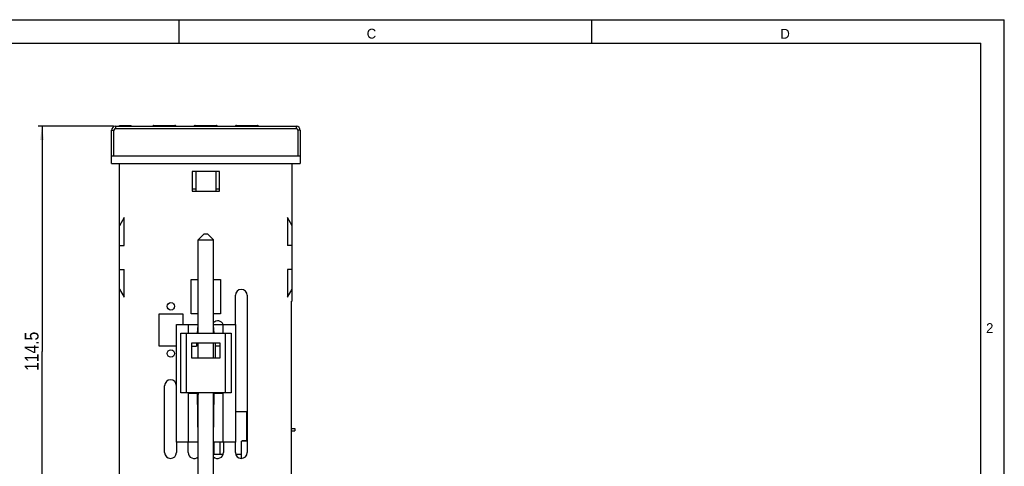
# Model space of a CAD drawing. Header units: millimetres. Extents: x 0 to 420, y 0 to 297.
# Tile 9 of 9: x 169 to 420, y 183 to 297. Entities that reach past the tile are written whole.
import ezdxf

# ---------------------------------------------------------------- set-up
doc = ezdxf.new("R2010")
doc.units = ezdxf.units.MM
doc.header["$LTSCALE"] = 23.1
doc.layers.get('0').update_dxf_attribs({"linetype": 'CONTINUOUS'})
doc.layers.add('3_ALL_AXES', color=7, linetype='CONTINUOUS')
doc.styles.get("Standard").update_dxf_attribs({"font": 'txt', "width": 0.85})
doc.styles.add('TEXTSTYLE_2', font='trium.ttf')
doc.dimstyles.new('DIMSTYLE_1', dxfattribs={"dimtxt": 3.5, "dimasz": 3.5, "dimexe": 1, "dimexo": 0.5, "dimgap": 0.875, "dimtad": 1, "dimdec": 4, "dimdsep": 46, "dimtxsty": 'STANDARD', "dimblk": '_FILLED', "dimblk1": '_FILLED', "dimblk2": '_FILLED', "dimcen": 0.09, "dimadec": 4, "dimazin": 2, "dimtp": 0.15, "dimtm": 0.15, "dimtfac": 1, "dimtdec": 4, "dimtofl": 0, "dimtmove": 0, "dimatfit": 3, "dimldrblk": '_FILLED', "dimfxl": 1, "dimtolj": 1, "dimarcsym": 0})

# ---------------------------------------------------------------- blocks, each defined once
blk = doc.blocks.new('_FILLED')
at = {"color": 0, "linetype": 'BYBLOCK'}
blk.add_solid([(0, 0), (-1, 0.143), (-1, -0.143)], dxfattribs=at)
blk = doc.blocks.new('*D6')
at = {"color": 2, "linetype": 'CONTINUOUS'}
for p, q in [((193.31, 269.88), (174.11, 269.88)), ((175.11, 269.88), (175.11, 212.63)), ((175.11, 155.38), (175.11, 212.63)), ((197.1, 155.38), (174.11, 155.38))]:
    blk.add_line(p, q, dxfattribs=at)
at = {"color": 2, "linetype": 'CONTINUOUS', "xscale": 3.5, "yscale": 3.5, "zscale": 3.5}
for p, rotation in [((175.11, 269.88), 90), ((175.11, 155.38), 270)]:
    blk.add_blockref('_FILLED', p, dxfattribs=dict(at, rotation=rotation))
at = {"color": 2, "linetype": 'CONTINUOUS', "insert": (170.73, 212.63), "char_height": 3.5, "width": 16.875, "attachment_point": 2, "rotation": 90, "line_spacing_factor": 0.9}
blk.add_mtext('114.5', dxfattribs=at)

msp = doc.modelspace()

# ---------------------------------------------------------------- linework, layer by layer
at = {"color": 2, "linetype": 'CONTINUOUS'}
for p, q in [((0, 297), (420, 297)), ((315, 291), (315, 297)), ((420, 0), (420, 297))]:
    msp.add_line(p, q, dxfattribs=at)
at = {"color": 7, "linetype": 'CONTINUOUS'}
for p, q in [((210, 291), (210, 297)), ((18, 291), (414, 291)), ((414, 6), (414, 291)), ((192.81135, 260.38449), (192.81135, 268.88449)), ((193.81135, 269.88449), (239.81135, 269.88449)), ((194.81135, 269.88449), (194.81135, 270.08449)), ((194.81135, 270.08449), (197.83844, 270.08449)), ((195.28427, 269.88449), (195.28427, 270.08449)), ((197.83844, 269.88449), (197.83844, 270.08449)), ((203.34922, 269.97236), (203.37349, 269.99662)), ((203.58562, 270.08449), (208.93709, 270.08449)), ((204.18189, 270.08449), (204.18189, 270.12449)), ((204.18189, 270.12449), (207.61135, 270.12449)), ((207.61135, 270.08449), (207.61135, 270.12449)), ((209.17349, 269.97236), (209.14922, 269.99662)), ((213.84922, 269.97236), (213.87349, 269.99662)), ((214.08562, 270.08449), (219.43709, 270.08449)), ((215.41135, 270.08449), (215.41135, 270.12449)), ((215.41135, 270.12449), (218.84082, 270.12449)), ((218.84082, 270.08449), (218.84082, 270.12449)), ((219.67349, 269.97236), (219.64922, 269.99662)), ((224.34922, 269.97236), (224.37349, 269.99662)), ((224.58562, 270.08449), (229.93709, 270.08449)), ((225.55135, 270.08449), (225.55135, 270.12449)), ((225.55135, 270.12449), (229.15135, 270.12449)), ((229.15135, 270.08449), (229.15135, 270.12449)), ((230.17349, 269.97236), (230.14922, 269.99662)), ((240.81135, 268.88449), (240.81135, 260.38449)), ((192.81135, 262.38449), (240.81135, 262.38449)), ((192.81135, 260.38449), (240.81135, 260.38449)), ((194.81135, 163.38449), (194.81135, 260.38449)), ((213.31135, 258.38449), (213.31135, 253.38449)), ((220.31135, 258.38449), (213.31135, 258.38449)), ((214.31135, 253.38449), (214.31135, 258.38449)), ((219.31135, 258.38449), (219.31135, 253.38449)), ((220.31135, 253.38449), (220.31135, 258.38449)), ((238.81135, 225.38449), (238.81135, 260.38449)), ((213.31135, 253.38449), (220.31135, 253.38449)), ((196.01135, 246.66295), (194.81135, 244.58449)), ((196.01135, 239.58449), (196.01135, 246.66295)), ((237.61135, 246.66295), (237.61135, 239.58449)), ((238.81135, 244.58449), (237.61135, 246.66295)), ((214.86135, 217.28449), (214.86135, 240.98449)), ((214.86135, 240.98449), (218.76135, 240.98449)), ((216.36136, 242.48448), (214.86139, 240.98445)), ((216.36135, 242.48449), (217.26135, 242.48449)), ((217.26135, 242.48448), (218.76132, 240.98445)), ((218.76135, 217.28449), (218.76135, 240.98449)), ((194.81135, 239.58449), (196.01135, 239.58449)), ((238.81135, 239.58449), (237.61135, 239.58449)), ((194.81135, 233.48449), (196.01135, 233.48449)), ((196.01135, 226.40603), (196.01135, 233.48449)), ((237.61135, 233.48449), (237.61135, 226.40603)), ((238.81135, 233.48449), (237.61135, 233.48449)), ((194.81135, 228.48449), (196.01135, 226.40603)), ((237.61135, 226.40603), (238.81135, 228.48449)), ((238.81135, 225.38449), (238.61135, 225.38449)), ((238.61135, 181.38449), (238.61135, 225.38449)), ((209.31135, 189.48449), (209.31135, 219.48449)), ((209.31135, 219.48449), (214.86135, 219.48449)), ((212.41135, 217.28449), (212.41135, 219.48449)), ((214.71135, 217.28449), (214.86135, 219.3287)), ((218.76135, 219.48449), (224.31135, 219.48449)), ((218.91135, 217.28449), (218.76135, 219.3287)), ((221.21135, 217.28449), (221.21135, 219.48449)), ((224.31135, 219.48449), (224.31135, 189.48449)), ((210.41135, 202.08449), (210.41135, 217.28449)), ((210.41135, 217.28449), (223.21135, 217.28449)), ((223.21135, 217.28449), (223.21135, 202.08449)), ((213.16135, 214.68449), (213.16135, 210.98449)), ((220.46135, 214.68449), (213.16135, 214.68449)), ((213.16135, 213.98449), (214.46135, 213.98449)), ((214.46135, 214.68449), (214.46135, 213.98449)), ((214.86135, 210.98449), (214.86135, 214.68449)), ((218.76135, 210.98449), (218.76135, 214.68449)), ((219.16135, 214.68449), (219.16135, 210.98449)), ((220.46135, 213.98449), (219.16135, 213.98449)), ((220.46135, 210.98449), (220.46135, 214.68449)), ((213.16135, 210.98449), (220.46135, 210.98449)), ((212.41135, 202.08449), (210.41135, 202.08449)), ((212.41135, 189.48449), (212.41135, 202.16746)), ((214.71135, 202.16746), (214.71135, 202.08449)), ((218.91135, 202.08449), (214.71135, 202.08449)), ((214.86135, 190.37673), (214.71236, 202.00597)), ((214.85401, 202.08449), (214.85401, 201.68449)), ((214.86135, 177.78449), (214.86135, 202.08449)), ((218.76135, 177.78449), (218.76135, 202.08449)), ((218.76135, 190.37673), (218.91035, 202.00597)), ((218.76869, 202.08449), (218.76869, 201.68449)), ((218.91135, 202.16746), (218.91135, 202.08449)), ((221.21135, 189.48449), (221.21135, 202.16746)), ((223.21135, 202.08449), (221.21135, 202.08449)), ((224.31135, 197.36457), (227.31135, 197.36454)), ((227.11135, 197.36457), (227.11135, 189.88371)), ((238.61135, 193.03452), (239.41135, 193.03452)), ((239.41135, 193.03452), (239.41135, 192.41452)), ((238.61135, 192.41452), (239.41135, 192.41452)), ((214.86135, 189.48449), (209.31135, 189.48449)), ((224.31135, 189.48449), (218.76135, 189.48449)), ((218.91135, 186.48456), (218.91135, 189.48449)), ((220.41135, 186.48457), (220.41135, 189.48449)), ((227.31135, 189.78451), (225.91135, 189.78451)), ((225.91135, 185.38988), (225.91135, 189.78451)), ((227.31135, 189.88368), (226.01135, 189.88371)), ((226.01135, 189.88371), (226.01135, 189.78451)), ((218.91135, 186.48456), (221.25496, 186.48457)), ((224.36775, 186.48457), (225.91135, 186.48457))]:
    msp.add_line(p, q, dxfattribs=at)
at = {"color": 9, "linetype": 'CONTINUOUS'}
for p, q in [((192.81135, 268.88449), (193.41135, 268.88449)), ((193.41135, 262.38449), (193.41135, 268.88449)), ((193.81135, 269.88449), (193.81135, 269.28449)), ((193.81135, 269.28449), (239.81135, 269.28449)), ((195.5051, 269.88449), (195.5051, 270.08449)), ((196.62177, 269.88449), (196.62177, 270.08449)), ((197.67594, 269.88449), (197.67594, 270.08449)), ((203.34922, 269.97236), (209.17349, 269.97236)), ((203.37349, 269.99662), (209.14922, 269.99662)), ((213.84922, 269.97236), (219.67349, 269.97236)), ((213.87349, 269.99662), (219.64922, 269.99662)), ((224.34922, 269.97236), (230.17349, 269.97236)), ((224.37349, 269.99662), (230.14922, 269.99662)), ((239.81135, 269.88449), (239.81135, 269.28449)), ((240.21135, 268.88449), (240.21135, 262.38449)), ((240.81135, 268.88449), (240.21135, 268.88449)), ((211.91135, 202.08449), (211.91135, 217.28449)), ((221.71135, 217.28449), (221.71135, 202.08449)), ((212.41135, 202.16746), (214.71135, 202.16746)), ((212.41135, 202.00597), (214.71236, 202.00597)), ((218.91035, 202.00597), (221.21135, 202.00597)), ((218.91135, 202.16746), (221.21135, 202.16746))]:
    msp.add_line(p, q, dxfattribs=at)
at = {"color": 7, "linetype": 'CONTINUOUS'}
for centre, radius, start, end in [((193.81135, 268.88449), 1, 90, 180), ((203.13709, 270.18449), 0.3, 270.0000001, 314.9999994), ((203.58562, 269.78449), 0.3, 90, 134.999999), ((208.93709, 269.78449), 0.3, 45.000001, 90), ((209.38562, 270.18449), 0.3, 225.0000006, 269.9999999), ((213.63709, 270.18449), 0.3, 270.0000001, 314.9999994), ((214.08562, 269.78449), 0.3, 90, 134.999999), ((219.43709, 269.78449), 0.3, 45.000001, 90), ((219.88562, 270.18449), 0.3, 225.0000006, 269.9999999), ((224.13709, 270.18449), 0.3, 270.0000001, 314.9999994), ((224.58562, 269.78449), 0.3, 90, 134.999999), ((229.93709, 269.78449), 0.3, 45.000001, 90), ((230.38562, 270.18449), 0.3, 225.0000006, 239.9994123), ((239.81135, 268.88449), 1, 0, 90), ((226.69704, 202.15906), 11.98566, 180.3564784, 180.7318026), ((206.92566, 202.15906), 11.98566, 359.2681974, 359.6435216)]:
    msp.add_arc(centre, radius, start, end, dxfattribs=at)
at = {"color": 9, "linetype": 'CONTINUOUS'}
for centre, start, end in [((193.81135, 268.88449), 90, 180), ((239.81135, 268.88449), 0, 90)]:
    msp.add_arc(centre, 0.39999, start, end, dxfattribs=at)
at = {"layer": '3_ALL_AXES', "color": 7, "linetype": 'CONTINUOUS'}
for p, q in [((214.31135, 253.88449), (213.31135, 253.88449)), ((220.31135, 253.88449), (219.31135, 253.88449)), ((213.11135, 222.18449), (213.11135, 230.88449)), ((213.11135, 230.88449), (214.86135, 230.88449)), ((218.76135, 230.88449), (220.51135, 230.88449)), ((220.51135, 230.88449), (220.51135, 222.18449)), ((224.31135, 219.48449), (224.31135, 226.88449)), ((227.31135, 226.88449), (227.31135, 186.88449)), ((204.91135, 213.98449), (204.91135, 222.18449)), ((204.91135, 222.18449), (210.91135, 222.18449)), ((210.91135, 222.18449), (210.91135, 219.48449)), ((214.86135, 222.18449), (213.11135, 222.18449)), ((220.51135, 222.18449), (218.76135, 222.18449)), ((209.31135, 213.98449), (204.91135, 213.98449)), ((206.31135, 186.88449), (206.31135, 203.88449)), ((209.31135, 189.48449), (209.31135, 186.88449)), ((212.31135, 186.88449), (212.31135, 189.48449)), ((221.31135, 189.48449), (221.31135, 186.88449)), ((224.31135, 186.88449), (224.31135, 189.48449))]:
    msp.add_line(p, q, dxfattribs=at)
for centre in [(207.91135, 224.08449), (207.91135, 212.08449)]:
    msp.add_circle(centre, 0.94859, dxfattribs=at)
for centre, start, end in [((225.81135, 226.88449), 0, 180), ((219.81135, 218.88449), 23.2257248, 134.5133069), ((207.81135, 203.88449), 0, 180), ((207.81135, 186.88449), 180, 360), ((213.81135, 186.88449), 180, 314.5133069), ((219.81135, 186.88449), 225.4866931, 360), ((225.81135, 186.88449), 180, 360)]:
    msp.add_arc(centre, 1.5, start, end, dxfattribs=at)

# ---------------------------------------------------------------- texts
at = {"color": 2, "linetype": 'CONTINUOUS', "char_height": 2.5, "attachment_point": 2, "line_spacing_factor": 0.9, "style": 'TEXTSTYLE_2'}
for s, insert, width in [('C', (258.95204, 294.69835), 2.5), ('D', (364.20852, 294.67396), 2.5), ('2', (416.29802, 219.79431), 1.9166667)]:
    msp.add_mtext(s, dxfattribs=dict(at, insert=insert, width=width))

# ---------------------------------------------------------------- dimensions: what is measured, and where the dimension line sits
at = {"color": 2, "linetype": 'CONTINUOUS'}
dim = msp.add_linear_dim(base=(175.1071, 155.38449), p1=(193.81135, 269.88449), p2=(197.6029, 155.38449), angle=270, dimstyle='DIMSTYLE_1', dxfattribs=at)
dim.commit()
dim.dimension.update_dxf_attribs({"geometry": '*D6', "text_midpoint": (175.1071, 212.13449), "dimtype": 160})

doc.saveas('drawing.dxf')
